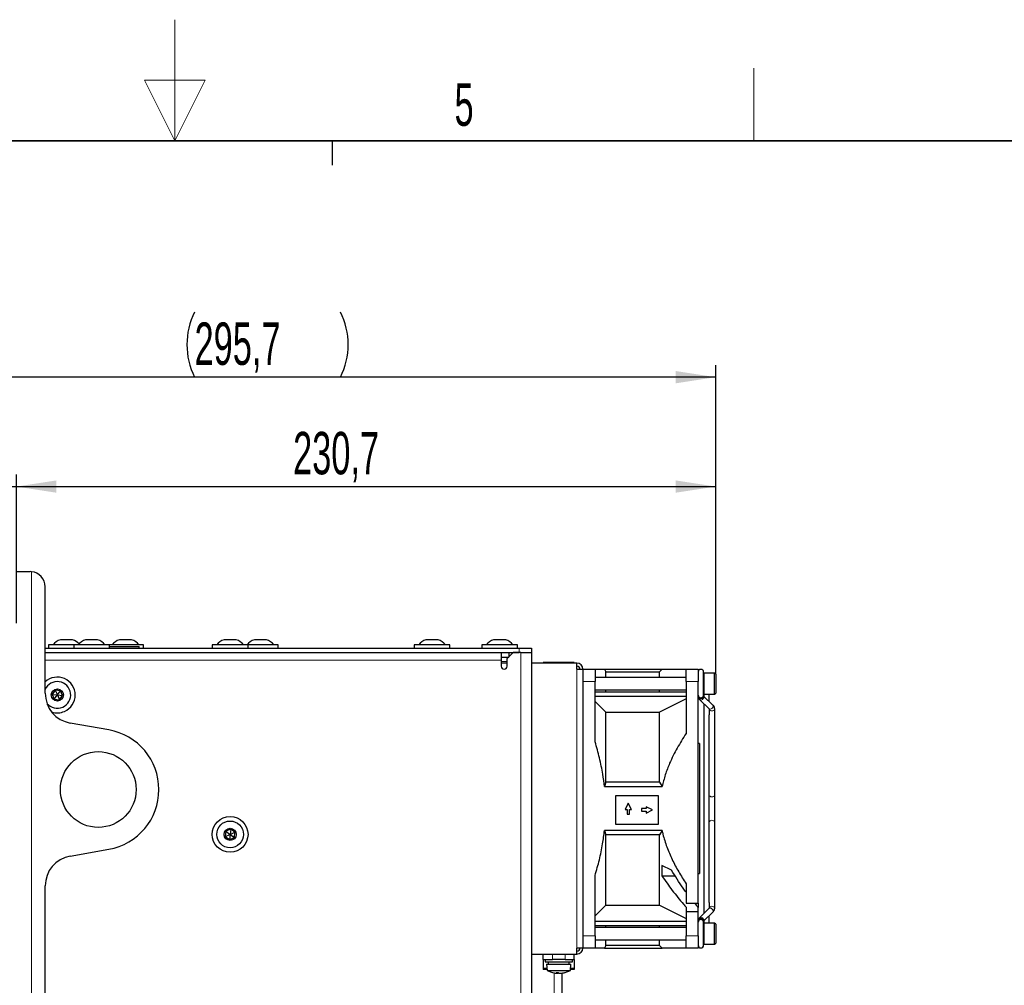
# Paper-space layout 'Blatt3' of a CAD drawing. Header units: millimetres. Extents: x 5 to 418, y 2 to 292.
# Tile 53 of 54: x 204 to 285, y 213 to 292. Entities that reach past the tile are written whole.
import ezdxf

# ---------------------------------------------------------------- set-up
doc = ezdxf.new("R2010")
doc.units = ezdxf.units.MM
doc.layers.add('SLD-0', color=7, linetype='Continuous')
doc.styles.add('SLDTEXTSTYLE1', font='TXT', dxfattribs={"width": 0.605})
doc.dimstyles.new('SLDDIMSTYLE1', dxfattribs={"dimtxt": 3.5, "dimasz": 3.302, "dimexe": 0, "dimexo": 0.0625, "dimgap": 0.875, "dimtad": 1, "dimdec": 1, "dimlfac": 4, "dimrnd": 1e-09, "dimzin": 12, "dimdsep": 46, "dimtxsty": 'SLDTEXTSTYLE1', "dimsah": 1, "dimcen": 0.09, "dimadec": 0, "dimazin": 3, "dimtfac": 1, "dimtofl": 0, "dimtmove": 0, "dimatfit": 3, "dimfxl": 1, "dimfrac": 2, "dimtolj": 1, "dimtzin": 12, "dimarcsym": 0})
doc.dimstyles.new('SLDDIMSTYLE2', dxfattribs={"dimtxt": 3.5, "dimasz": 3.302, "dimexe": 0, "dimexo": 0.0625, "dimgap": 0.875, "dimtad": 1, "dimlfac": 4, "dimrnd": 1e-09, "dimzin": 12, "dimdsep": 46, "dimtxsty": 'SLDTEXTSTYLE1', "dimsah": 1, "dimcen": 0.09, "dimadec": 0, "dimazin": 3, "dimtfac": 1, "dimtmove": 0, "dimatfit": 0, "dimfxl": 1, "dimfrac": 2, "dimtolj": 1, "dimtzin": 12, "dimarcsym": 0})

# ---------------------------------------------------------------- blocks, each defined once
blk = doc.blocks.new('_D_17')
at = {"layer": 'SLD-0', "color": 7}
for p, q in [((187.684, 233.962), (187.684, 254.982)), ((203.934, 242.712), (203.934, 254.982)), ((187.684, 253.982), (181.334, 253.982)), ((187.684, 253.982), (203.934, 253.982)), ((203.934, 253.982), (210.284, 253.982))]:
    blk.add_line(p, q, dxfattribs=at)
for points in [[(187.684, 253.982), (184.382, 254.49), (184.382, 253.474)], [(203.934, 253.982), (207.236, 253.474), (207.236, 254.49)]]:
    blk.add_solid(points, dxfattribs=at)
at = {"layer": 'SLD-0', "color": 7, "insert": (193.135, 258.493), "char_height": 3.5, "attachment_point": 1, "style": 'SLDTEXTSTYLE1'}
blk.add_mtext('65', dxfattribs=at)
blk = doc.blocks.new('_D_18')
at = {"layer": 'SLD-0', "color": 7}
for p, q in [((203.934, 246.962), (203.934, 254.982)), ((261.603, 238.5), (261.603, 254.982)), ((203.934, 253.982), (261.603, 253.982))]:
    blk.add_line(p, q, dxfattribs=at)
for points in [[(203.934, 253.982), (207.236, 253.474), (207.236, 254.49)], [(261.603, 253.982), (258.301, 254.49), (258.301, 253.474)]]:
    blk.add_solid(points, dxfattribs=at)
at = {"layer": 'SLD-0', "color": 7, "insert": (226.753, 258.493), "char_height": 3.5, "attachment_point": 1, "style": 'SLDTEXTSTYLE1'}
blk.add_mtext('230,7', dxfattribs=at)
blk = doc.blocks.new('_D_19')
at = {"layer": 'SLD-0', "color": 7}
for p, q in [((187.684, 233.962), (187.684, 264.007)), ((261.603, 238.5), (261.603, 264.007)), ((261.603, 263.007), (187.684, 263.007))]:
    blk.add_line(p, q, dxfattribs=at)
for centre, start, end in [((224, 265.693), 153.43495, 206.56505), ((225.288, 265.693), 333.43495, 26.56505)]:
    blk.add_arc(centre, 6.006, start, end, dxfattribs=at)
for points in [[(187.684, 263.007), (190.986, 262.499), (190.986, 263.515)], [(261.603, 263.007), (258.301, 263.515), (258.301, 262.499)]]:
    blk.add_solid(points, dxfattribs=at)
at = {"layer": 'SLD-0', "color": 7, "insert": (218.628, 267.519), "char_height": 3.5, "attachment_point": 1, "style": 'SLDTEXTSTYLE1'}
blk.add_mtext('295,7', dxfattribs=at)

psp = doc.layouts.new('Blatt3')

# ---------------------------------------------------------------- linework, layer by layer
at = {"color": 7, "linetype": 'Continuous', "lineweight": 25}
for p, q in [((203.934, 246.9623), (205.059, 246.9623)), ((205.184, 246.9561), (205.059, 246.9623)), ((206.309, 236.9337), (206.309, 245.7123)), ((207.8121, 241.3373), (207.559, 241.3373)), ((208.559, 241.3373), (207.8121, 241.3373)), ((209.9373, 241.3373), (209.634, 241.3373)), ((210.634, 241.3373), (209.9373, 241.3373)), ((212.6871, 241.3373), (212.434, 241.3373)), ((213.434, 241.3373), (212.6871, 241.3373)), ((221.3121, 241.3373), (221.059, 241.3373)), ((222.059, 241.3373), (221.3121, 241.3373)), ((223.8121, 241.3373), (223.559, 241.3373)), ((224.559, 241.3373), (223.8121, 241.3373)), ((238.0123, 241.3373), (237.709, 241.3373)), ((238.709, 241.3373), (238.0123, 241.3373)), ((243.5873, 241.3373), (243.284, 241.3373)), ((244.284, 241.3373), (243.5873, 241.3373)), ((206.309, 240.6623), (245.409, 240.6623)), ((206.584, 240.9123), (206.584, 240.6623)), ((207.3307, 240.9123), (206.584, 240.9123)), ((208.659, 240.9123), (207.3307, 240.9123)), ((208.659, 240.9123), (208.659, 240.6623)), ((209.5538, 240.9123), (208.659, 240.9123)), ((211.609, 240.9123), (209.5538, 240.9123)), ((211.609, 240.6623), (211.609, 240.9123)), ((212.2057, 240.9123), (211.609, 240.9123)), ((211.609, 240.7873), (214.059, 240.7873)), ((214.409, 240.9123), (212.2057, 240.9123)), ((214.059, 240.6623), (214.059, 240.7873)), ((214.409, 240.6623), (214.409, 240.9123)), ((220.084, 240.9123), (220.084, 240.6623)), ((220.8307, 240.9123), (220.084, 240.9123)), ((223.034, 240.9123), (220.8307, 240.9123)), ((223.034, 240.6623), (223.034, 240.9123)), ((223.3307, 240.9123), (223.034, 240.9123)), ((225.534, 240.9123), (223.3307, 240.9123)), ((225.534, 240.6623), (225.534, 240.9123)), ((236.734, 240.9123), (236.734, 240.6623)), ((237.6288, 240.9123), (236.734, 240.9123)), ((239.684, 240.9123), (237.6288, 240.9123)), ((239.684, 240.6623), (239.684, 240.9123)), ((242.309, 240.9123), (242.309, 240.6623)), ((243.2038, 240.9123), (242.309, 240.9123)), ((245.259, 240.9123), (243.2038, 240.9123)), ((245.259, 240.6623), (245.259, 240.9123)), ((245.409, 240.6623), (246.409, 240.6623)), ((246.409, 240.6623), (246.409, 240.2873)), ((206.309, 240.2873), (245.409, 240.2873)), ((243.909, 240.2873), (243.909, 239.6623)), ((243.909, 239.9123), (244.534, 239.9123)), ((243.909, 239.6623), (243.909, 239.1623)), ((244.909, 240.2873), (244.409, 239.7873)), ((244.409, 239.1623), (244.409, 239.7873)), ((244.534, 240.2873), (244.534, 239.9123)), ((245.534, 240.2873), (244.909, 240.2873)), ((245.534, 240.2873), (246.409, 240.2873)), ((246.409, 240.2873), (246.409, 206.2373)), ((244.409, 239.4123), (243.909, 239.4123)), ((250.159, 239.4123), (246.409, 239.4123)), ((247.3827, 239.4623), (247.3827, 239.4123)), ((248.0552, 239.4623), (247.3827, 239.4623)), ((248.0552, 239.4623), (248.0552, 239.4123)), ((249.2627, 239.4623), (248.0552, 239.4623)), ((249.2627, 239.4623), (249.2627, 239.4123)), ((249.9352, 239.4623), (249.2627, 239.4623)), ((249.9352, 239.4623), (249.9352, 239.4123)), ((250.159, 238.9123), (250.159, 239.4123)), ((250.159, 238.9123), (250.659, 238.9123)), ((250.659, 238.9123), (251.659, 238.9123)), ((250.659, 238.9123), (250.659, 215.9123)), ((251.659, 238.9123), (251.659, 237.9123)), ((252.4346, 238.9123), (252.534, 238.7057)), ((252.4346, 238.9123), (257.1816, 238.9123)), ((257.1816, 238.9123), (256.984, 238.7057)), ((259.159, 238.9123), (260.159, 238.9123)), ((259.159, 237.9123), (259.159, 238.9123)), ((260.159, 238.9123), (260.159, 237.9123)), ((259.159, 238.2248), (251.659, 238.2248)), ((252.534, 238.2248), (252.534, 238.7057)), ((252.534, 238.7057), (256.984, 238.7057)), ((256.984, 238.2248), (256.984, 238.7057)), ((260.6035, 236.7818), (260.6035, 238.6804)), ((261.5035, 238.5998), (260.6535, 238.5998)), ((261.6035, 238.4998), (261.5035, 238.5998)), ((261.5035, 238.5864), (261.5035, 238.5998)), ((261.5035, 236.8498), (261.5035, 238.5864)), ((261.6035, 238.4998), (261.6035, 236.9498)), ((207.1357, 237.1842), (206.8787, 236.8358)), ((207.566, 237.1358), (207.1357, 237.1842)), ((207.1357, 237.1842), (207.309, 236.7873)), ((207.309, 236.7873), (207.566, 237.1358)), ((207.7393, 236.7389), (207.566, 237.1358)), ((251.659, 232.918), (251.659, 237.9123)), ((251.659, 237.2248), (259.159, 237.2248)), ((252.534, 237.0467), (252.534, 237.2248)), ((256.984, 237.0467), (256.984, 237.2248)), ((259.159, 237.9123), (259.159, 233.6074)), ((260.159, 219.6123), (260.159, 237.9123)), ((206.8787, 236.8358), (207.0519, 236.4389)), ((206.8787, 236.8358), (207.309, 236.7873)), ((207.0519, 236.4389), (207.309, 236.7873)), ((207.0519, 236.4389), (207.4822, 236.3905)), ((207.309, 236.7873), (207.7393, 236.7389)), ((207.309, 236.7873), (207.4822, 236.3905)), ((207.4822, 236.3905), (207.7393, 236.7389)), ((251.659, 237.0467), (259.159, 237.0467)), ((251.659, 236.6931), (259.159, 236.6931)), ((259.159, 236.4705), (256.984, 235.3654)), ((260.1691, 236.6514), (260.1883, 236.5531)), ((260.1816, 236.5816), (260.1884, 236.553)), ((260.3016, 236.3843), (261.0712, 235.6337)), ((260.6031, 236.7135), (260.6035, 236.7129)), ((260.6035, 236.7032), (260.6035, 236.7818)), ((261.3816, 235.9519), (260.612, 236.7025)), ((260.612, 236.7025), (260.6141, 236.7003)), ((260.6352, 236.6803), (260.6206, 236.6946)), ((260.6352, 236.8533), (260.6352, 236.6803)), ((260.6535, 236.8498), (261.5035, 236.8498)), ((261.0797, 236.2462), (261.0797, 236.8498)), ((261.5035, 236.8498), (261.6035, 236.9498)), ((251.659, 236.2495), (252.534, 235.3654)), ((260.6352, 236.059), (260.6352, 218.7657)), ((261.0712, 235.6337), (261.0688, 235.6362)), ((261.0797, 235.6235), (261.0797, 235.1578)), ((261.5242, 228.5349), (261.5242, 235.6281)), ((252.534, 229.5828), (252.534, 235.3654)), ((252.534, 235.3654), (256.984, 235.3654)), ((256.984, 229.5828), (256.984, 235.3654)), ((261.0797, 219.6663), (261.0797, 235.1568)), ((211.5522, 233.9114), (208.3749, 234.4716)), ((260.259, 232.7728), (260.159, 232.7728)), ((260.259, 232.7728), (260.259, 222.0519)), ((252.534, 229.5828), (252.4346, 229.2248)), ((252.4346, 229.2248), (257.1816, 229.2248)), ((256.984, 229.5828), (252.534, 229.5828)), ((256.984, 229.5828), (257.1816, 229.2248)), ((256.8929, 228.4679), (253.3414, 228.4679)), ((253.3414, 228.4679), (253.3414, 226.1333)), ((256.8929, 226.1333), (256.8929, 228.4679)), ((261.5242, 226.2898), (261.5242, 228.5349)), ((254.3948, 227.8535), (254.1334, 227.3411)), ((254.6563, 227.3411), (254.3948, 227.8535)), ((255.4809, 227.4112), (255.4809, 227.2035)), ((255.8753, 227.4112), (255.4809, 227.4112)), ((255.8753, 227.5689), (255.8753, 227.4112)), ((256.3877, 227.3074), (255.8753, 227.5689)), ((254.1334, 227.3411), (254.291, 227.3411)), ((254.291, 227.3411), (254.291, 226.9467)), ((254.291, 226.9467), (254.4987, 226.9467)), ((254.4987, 227.3411), (254.6563, 227.3411)), ((254.4987, 226.9467), (254.4987, 227.3411)), ((255.4809, 227.2035), (255.8753, 227.2035)), ((255.8753, 227.0459), (256.3877, 227.3074)), ((255.8753, 227.2035), (255.8753, 227.0459)), ((253.3414, 226.1333), (256.8929, 226.1333)), ((261.5242, 219.1966), (261.5242, 226.2898)), ((221.2087, 225.5419), (221.1634, 225.1112)), ((221.1634, 225.1112), (221.559, 225.2873)), ((221.1634, 225.1112), (221.5137, 224.8567)), ((221.6043, 225.718), (221.2087, 225.5419)), ((221.2087, 225.5419), (221.559, 225.2873)), ((221.559, 225.2873), (221.5137, 224.8567)), ((221.5137, 224.8567), (221.9093, 225.0328)), ((221.6043, 225.718), (221.559, 225.2873)), ((221.559, 225.2873), (221.9546, 225.4635)), ((221.559, 225.2873), (221.9093, 225.0328)), ((221.9546, 225.4635), (221.6043, 225.718)), ((221.9093, 225.0328), (221.9546, 225.4635)), ((257.1816, 225.5998), (252.4346, 225.5998)), ((252.4346, 225.5998), (252.534, 225.2419)), ((252.534, 219.4593), (252.534, 225.2419)), ((256.984, 225.2419), (252.534, 225.2419)), ((257.1816, 225.5998), (256.984, 225.2419)), ((256.984, 219.4593), (256.984, 225.2419)), ((208.3749, 223.5031), (211.5522, 224.0633)), ((257.964, 222.34), (257.1747, 222.7249)), ((257.1747, 222.7249), (257.1747, 221.8563)), ((251.659, 216.9123), (251.659, 221.9067)), ((257.1747, 221.8563), (258.276, 221.8563)), ((260.159, 222.0519), (260.259, 222.0519)), ((206.309, 132.6337), (206.309, 221.041)), ((259.159, 221.2173), (259.159, 219.6123)), ((252.534, 219.4593), (251.659, 218.5752)), ((252.534, 219.4593), (256.984, 219.4593)), ((256.984, 219.4593), (259.159, 218.3542)), ((259.159, 219.6123), (260.159, 219.6123)), ((259.159, 219.2835), (259.159, 218.9123)), ((260.159, 219.6123), (260.159, 219.2434)), ((261.0797, 219.6669), (261.0797, 219.1966)), ((259.159, 218.9123), (260.159, 218.9123)), ((259.159, 218.9123), (259.159, 216.9123)), ((260.159, 218.9123), (260.159, 219.2434)), ((260.159, 216.9123), (260.159, 218.9123)), ((261.0712, 219.191), (260.3016, 218.4404)), ((260.612, 218.1222), (261.3816, 218.8728)), ((261.0797, 217.9748), (261.0797, 218.5785)), ((251.659, 218.1316), (259.159, 218.1316)), ((251.659, 217.778), (259.159, 217.778)), ((252.534, 217.5998), (252.534, 217.778)), ((256.984, 217.5998), (256.984, 217.778)), ((260.1868, 218.2674), (260.1591, 218.1157)), ((260.6034, 218.1077), (260.604, 218.1143)), ((260.6035, 218.0429), (260.6035, 218.1116)), ((260.6035, 216.1443), (260.6035, 218.0429)), ((260.6206, 218.1301), (260.6352, 218.1444)), ((260.6352, 218.1444), (260.6352, 217.9714)), ((261.5035, 217.9748), (260.6535, 217.9748)), ((261.6035, 217.8748), (261.5035, 217.9748)), ((261.5035, 217.9614), (261.5035, 217.9748)), ((261.5035, 216.2248), (261.5035, 217.9614)), ((261.6035, 217.8748), (261.6035, 216.3248)), ((259.159, 217.5998), (251.659, 217.5998)), ((251.659, 216.9123), (251.659, 215.9123)), ((259.159, 215.9123), (259.159, 216.9123)), ((260.159, 216.9123), (260.159, 215.9123)), ((251.659, 216.5998), (259.159, 216.5998)), ((252.534, 216.119), (252.4346, 215.9123)), ((252.534, 216.119), (252.534, 216.5998)), ((256.984, 216.119), (252.534, 216.119)), ((256.984, 216.119), (256.984, 216.5998)), ((256.984, 216.119), (257.1816, 215.9123)), ((260.6535, 216.2248), (261.5035, 216.2248)), ((261.5035, 216.2248), (261.6035, 216.3248)), ((246.409, 215.4123), (250.159, 215.4123)), ((247.3827, 214.9673), (247.3827, 215.4123)), ((249.9352, 214.9673), (249.9352, 215.4123)), ((250.159, 215.4123), (250.159, 215.9123)), ((250.659, 215.9123), (250.159, 215.9123)), ((251.659, 215.9123), (250.659, 215.9123)), ((252.4346, 215.9123), (257.1816, 215.9123)), ((260.159, 215.9123), (259.159, 215.9123)), ((247.3827, 214.9673), (248.1327, 214.9673)), ((247.3827, 214.9673), (247.3827, 214.2392)), ((247.534, 214.9673), (247.534, 214.7673)), ((247.534, 214.7673), (249.7496, 214.7673)), ((247.659, 214.5673), (247.6965, 214.0673)), ((247.659, 214.5673), (249.6284, 214.5673)), ((247.784, 214.7673), (247.784, 214.5673)), ((249.1852, 214.9673), (248.1327, 214.9673)), ((249.1852, 214.9673), (249.9352, 214.9673)), ((249.534, 214.5673), (249.534, 214.7673)), ((249.6215, 214.0673), (249.659, 214.5673)), ((249.6284, 214.5673), (249.659, 214.5673)), ((249.7496, 214.7673), (249.784, 214.7673)), ((249.784, 214.7673), (249.784, 214.9673)), ((249.9352, 214.9673), (249.9352, 214.2392)), ((247.3827, 214.2392), (247.3827, 214.1423)), ((247.6908, 214.1423), (247.3827, 214.1423)), ((247.6965, 214.0673), (249.592, 214.0673)), ((248.5372, 213.8953), (248.5199, 213.8316)), ((248.5809, 213.896), (248.5706, 213.828)), ((248.6234, 213.8793), (248.6116, 213.8316)), ((248.8065, 213.8309), (248.8072, 213.828)), ((248.8631, 213.8366), (248.8637, 213.8316)), ((248.909, 213.8365), (248.909, 211.8293)), ((249.592, 214.0673), (249.6215, 214.0673)), ((249.9352, 214.1423), (249.6271, 214.1423)), ((249.9352, 214.2392), (249.9352, 214.1423))]:
    psp.add_line(p, q, dxfattribs=at)
at = {"color": 7, "linetype": 'Continuous', "lineweight": 18}
for p, q in [((205.184, 96.9686), (205.184, 246.9561)), ((245.409, 240.2873), (245.409, 240.6623)), ((243.909, 239.6623), (206.309, 239.6623)), ((245.534, 240.2873), (245.534, 206.2373)), ((244.409, 239.5373), (243.909, 239.5373)), ((250.159, 238.9123), (250.159, 215.9123)), ((260.6535, 238.5998), (260.6535, 236.8498)), ((251.659, 237.9123), (250.659, 237.9123)), ((260.159, 237.9123), (259.159, 237.9123)), ((260.6535, 217.9748), (260.6535, 216.2248)), ((250.659, 216.9123), (251.659, 216.9123)), ((259.159, 216.9123), (260.159, 216.9123)), ((248.1327, 214.9673), (248.1327, 215.4123)), ((249.1852, 214.9673), (249.1852, 215.4123)), ((247.6836, 214.2392), (247.3827, 214.2392)), ((248.284, 213.856), (248.284, 211.8293)), ((249.9352, 214.2392), (249.6344, 214.2392))]:
    psp.add_line(p, q, dxfattribs=at)
at = {"color": 7, "linetype": 'Continuous', "lineweight": 18, "flags": 128}
for points in [[(260.6035, 236.7032), (260.6029, 236.6909), (260.5801, 236.6244), (260.527, 236.5699), (260.4517, 236.5357), (260.3657, 236.527), (260.282, 236.5452), (260.2135, 236.5873), (260.1705, 236.6472), (260.159, 236.7032)], [(260.6042, 236.7097), (260.6096, 236.6699), (260.5904, 236.6065), (260.5416, 236.5473), (260.4705, 236.5012), (260.388, 236.4753), (260.3066, 236.4735), (260.2387, 236.4961), (260.1947, 236.5397), (260.1883, 236.5531)], [(260.6141, 236.7003), (260.6253, 236.6849), (260.6366, 236.6302), (260.6205, 236.5622), (260.5795, 236.4914), (260.5198, 236.4285), (260.4505, 236.3832), (260.3822, 236.3622), (260.3252, 236.3688), (260.3016, 236.3843)], [(261.3816, 235.9519), (261.3949, 235.9342), (261.4062, 235.8795), (261.3902, 235.8116), (261.3492, 235.7408), (261.2895, 235.6779), (261.2202, 235.6325), (261.1518, 235.6115), (261.0948, 235.6181), (261.0712, 235.6337)], [(261.5242, 235.628), (261.5241, 235.6226), (261.5042, 235.5629), (261.4536, 235.5131), (261.3799, 235.4809), (261.2943, 235.471), (261.2099, 235.485), (261.1395, 235.5209), (261.0938, 235.573), (261.0799, 235.6219)], [(261.5242, 228.5349), (261.5241, 228.5294), (261.5042, 228.4697), (261.4536, 228.42), (261.3799, 228.3877), (261.2943, 228.3778), (261.2099, 228.3919), (261.1395, 228.4277), (261.0938, 228.4798), (261.0797, 228.5349)], [(261.5242, 226.2898), (261.5241, 226.2953), (261.5042, 226.355), (261.4536, 226.4047), (261.3799, 226.437), (261.2943, 226.4469), (261.2099, 226.4328), (261.1395, 226.397), (261.0938, 226.3449), (261.0797, 226.2898)], [(261.5242, 219.1967), (261.5241, 219.2021), (261.5042, 219.2618), (261.4536, 219.3116), (261.3799, 219.3438), (261.2943, 219.3537), (261.2099, 219.3397), (261.1395, 219.3038), (261.0938, 219.2517), (261.0801, 219.2055)], [(260.6137, 218.1239), (260.6253, 218.1398), (260.6366, 218.1945), (260.6205, 218.2625), (260.5795, 218.3333), (260.5198, 218.3961), (260.4505, 218.4415), (260.3822, 218.4625), (260.3252, 218.4559), (260.3016, 218.4404)], [(261.3816, 218.8728), (261.3949, 218.8905), (261.4062, 218.9452), (261.3902, 219.0131), (261.3492, 219.0839), (261.2895, 219.1468), (261.2202, 219.1922), (261.1518, 219.2132), (261.0948, 219.2066), (261.0712, 219.191)]]:
    psp.add_lwpolyline(points, dxfattribs=at)
at = {"color": 7, "linetype": 'Continuous', "lineweight": 25, "flags": 128}
psp.add_lwpolyline([(260.6045, 218.1158), (260.6096, 218.1548), (260.5904, 218.2182), (260.5416, 218.2774), (260.4705, 218.3235), (260.388, 218.3494), (260.3066, 218.3512), (260.2387, 218.3286), (260.1947, 218.285), (260.1868, 218.2675)], dxfattribs=at)
at = {"color": 7, "linetype": 'Continuous', "lineweight": 25}
for centre, radius in [((207.309, 236.7873), 0.5), ((210.684, 228.9873), 3.125), ((221.559, 225.2873), 1.475), ((221.559, 225.2873), 1.1), ((221.559, 225.2873), 0.5)]:
    psp.add_circle(centre, radius, dxfattribs=at)
for centre, radius, start, end in [((205.059, 245.7123), 1.25, 0, 84.26083), ((207.7965, 240.366), 1, 103.741315, 146.881112), ((208.3214, 240.366), 1, 39.191463, 76.258685), ((209.8715, 240.366), 1, 103.741315, 146.881112), ((210.3964, 240.366), 1, 33.118888, 76.258685), ((212.6715, 240.366), 1, 103.741315, 146.881112), ((213.1964, 240.366), 1, 33.118888, 76.258685), ((221.2965, 240.366), 1, 103.741315, 146.881112), ((221.8214, 240.366), 1, 33.118888, 76.258685), ((223.7965, 240.366), 1, 103.741315, 146.881112), ((224.3214, 240.366), 1, 33.118888, 76.258685), ((237.9465, 240.366), 1, 103.741315, 146.881112), ((238.4714, 240.366), 1, 33.118888, 76.258685), ((243.5215, 240.366), 1, 103.741315, 146.881112), ((244.0464, 240.366), 1, 33.118888, 76.258685), ((244.159, 239.1623), 0.25, 180, 0), ((250.159, 238.9123), 0.5, 0, 90), ((250.159, 238.9123), 0.25, 0, 90), ((260.3812, 238.6804), 0.2222, 0, 180), ((207.309, 236.7873), 1.475, 293.580844, 132.684911), ((260.6535, 238.5498), 0.05, 90, 180), ((207.309, 236.7873), 1.1, 293.580844, 155.380023), ((208.809, 236.9337), 2.5, 180, 260), ((260.3812, 236.7818), 0.2222, 180, 0), ((260.6535, 236.8998), 0.05, 180, 270), ((207.309, 236.7873), 1.1, 218.954794, 293.580844), ((207.309, 236.7873), 1.475, 251.647034, 293.580844), ((210.684, 228.9873), 5, 280, 80), ((208.809, 221.041), 2.5, 100, 180), ((260.3812, 218.0429), 0.2223, 0, 180), ((260.2933, 218.0912), 0.1358, 111.247225, 171.347635), ((260.3111, 218.2311), 0.1294, 163.246988, 208.960569), ((260.4692, 218.0912), 0.1358, 8.652365, 68.752775), ((260.6535, 217.9248), 0.05, 90, 180), ((260.3812, 216.1443), 0.2223, 180, 0), ((260.6535, 216.2748), 0.05, 180, 270), ((250.159, 215.9123), 0.25, 270, 0), ((250.159, 215.9123), 0.5, 270, 0), ((248.659, 215.8205), 2, 241.232927, 259.429696), ((248.6313, 215.6735), 1.8504, 259.436401, 264.509954), ((248.5261, 215.8409), 1.9456, 267.752034, 272.247966), ((248.5867, 213.9737), 0.1571, 209.344726, 244.811044), ((248.5669, 215.1504), 1.3236, 265.118908, 267.567297), ((248.6402, 215.8244), 1.9976, 266.020118, 268.005629), ((248.4976, 213.8747), 0.0486, 285.694713, 297.324194), ((248.5278, 214.5481), 0.7214, 273.401691, 276.66689), ((248.8236, 214.1341), 0.3244, 227.013041, 248.808361), ((248.5299, 214.0614), 0.2439, 289.570459, 301.955566), ((248.7901, 214.5481), 0.7214, 263.33311, 266.598309), ((248.6778, 215.8244), 1.9976, 271.994371, 273.979882), ((248.8204, 213.8747), 0.0486, 242.675806, 254.305287), ((248.751, 215.1504), 1.3236, 272.432703, 274.881092), ((248.629, 215.7932), 1.9706, 275.457933, 285.762479), ((248.689, 215.6569), 1.8336, 275.465981, 286.277936), ((248.659, 215.8205), 2, 280.570304, 298.767073), ((249.1836, 214.0208), 0.1255, 261.144073, 278.855927)]:
    psp.add_arc(centre, radius, start, end, dxfattribs=at)
for points, knots in [([(251.659, 238.9123), (251.7839, 238.9123), (252.0342, 238.9123), (252.2894, 238.9123), (252.3909, 238.9123), (252.4346, 238.9123)], [0, 0, 0, 0, 0.36218637, 0.72576877, 1, 1, 1, 1]), ([(257.1816, 238.9123), (257.2198, 238.9123), (257.2963, 238.9123), (257.4439, 238.9123), (257.6135, 238.9123), (257.7853, 238.9123), (257.9497, 238.9123), (258.1006, 238.9123), (258.2595, 238.9123), (258.4819, 238.9123), (258.7764, 238.9123), (259.0314, 238.9123), (259.159, 238.9123)], [0, 0, 0, 0, 0.1042462, 0.2087774, 0.3140774, 0.4195953, 0.4917266, 0.5639095, 0.6362319, 0.7085947, 0.8541835, 1, 1, 1, 1]), ([(260.1883, 236.5533), (260.2072, 236.5137), (260.2367, 236.4521), (260.2845, 236.4022), (260.3016, 236.3843)], [0, 0, 0, 0, 0.6426635, 1, 1, 1, 1]), ([(261.0712, 235.6337), (261.0751, 235.629), (261.081, 235.6217), (261.0802, 235.6233), (261.0799, 235.6239)], [0, 0, 0, 0, 0.6472833, 1, 1, 1, 1]), ([(261.5242, 235.6281), (261.5199, 235.673), (261.5102, 235.7745), (261.4476, 235.8829), (261.3947, 235.9382), (261.3816, 235.9519)], [0, 0, 0, 0, 0.3740807, 0.8452698, 1, 1, 1, 1]), ([(259.159, 233.6074), (258.9095, 233.2136), (258.4088, 232.4231), (257.8462, 231.2799), (257.4286, 230.211), (257.2642, 229.5545), (257.1816, 229.2248)], [0, 0, 0, 0, 0.2891687, 0.580406, 0.7892733, 1, 1, 1, 1]), ([(252.4346, 229.2248), (252.391, 229.5675), (252.2897, 230.3627), (252.0346, 231.5981), (251.7844, 232.4774), (251.659, 232.918)], [0, 0, 0, 0, 0.2742312, 0.636341, 1, 1, 1, 1]), ([(251.659, 221.9067), (251.7809, 222.3345), (252.0253, 223.1919), (252.2838, 224.4264), (252.3877, 225.2346), (252.4346, 225.5998)], [0, 0, 0, 0, 0.3531964, 0.7076785, 1, 1, 1, 1]), ([(257.1816, 225.5998), (257.2037, 225.5027), (257.3078, 225.0447), (257.5631, 224.2385), (258.0065, 223.2013), (258.5391, 222.1896), (258.952, 221.5419), (259.159, 221.2173)], [0, 0, 0, 0, 0.0618366, 0.291435, 0.5234791, 0.7611308, 1, 1, 1, 1]), ([(257.1747, 221.8563), (257.4532, 221.4569), (258.0112, 220.6567), (258.699, 219.818), (259.0883, 219.3656), (259.159, 219.2835)], [0, 0, 0, 0, 0.4491553, 0.9000101, 1, 1, 1, 1]), ([(259.159, 220.5262), (259.079, 220.636), (258.6526, 221.2215), (258.2727, 221.8386), (257.964, 222.34)], [0, 0, 0, 0, 0.1875832, 1, 1, 1, 1]), ([(259.8817, 219.6123), (259.9218, 219.5575), (260.0125, 219.4332), (260.1065, 219.3114), (260.159, 219.2434)], [0, 0, 0, 0, 0.4416624, 1, 1, 1, 1]), ([(260.3016, 218.4404), (260.2724, 218.4082), (260.2259, 218.3568), (260.1985, 218.2946), (260.1883, 218.2714)], [0, 0, 0, 0, 0.627612, 1, 1, 1, 1]), ([(261.0796, 219.2012), (261.0797, 219.2006), (261.0797, 219.1998), (261.0724, 219.1923), (261.0712, 219.191)], [0, 0, 0, 0, 0.8347232, 1, 1, 1, 1]), ([(261.3816, 218.8728), (261.4102, 218.9052), (261.4779, 218.9816), (261.5198, 219.0992), (261.5233, 219.1767), (261.5242, 219.1966)], [0, 0, 0, 0, 0.352871, 0.8338583, 1, 1, 1, 1]), ([(260.6035, 218.1118), (260.6036, 218.1124), (260.6038, 218.1133), (260.6095, 218.1195), (260.612, 218.1222)], [0, 0, 0, 0, 0.5609135, 1, 1, 1, 1]), ([(252.4346, 215.9123), (252.391, 215.9123), (252.2897, 215.9123), (252.0346, 215.9123), (251.7844, 215.9123), (251.659, 215.9123)], [0, 0, 0, 0, 0.27423119, 0.63634102, 1, 1, 1, 1]), ([(259.159, 215.9123), (258.9095, 215.9123), (258.4088, 215.9123), (257.8462, 215.9123), (257.4286, 215.9123), (257.2642, 215.9123), (257.1816, 215.9123)], [0, 0, 0, 0, 0.2891687, 0.580406, 0.7892733, 1, 1, 1, 1])]:
    psp.add_open_spline(points, degree=3, knots=knots, dxfattribs=at)
at = {"layer": 'SLD-0', "lineweight": 18}
for p, q in [((217, 292.5), (217, 282.5)), ((264.75, 282.5), (264.75, 288.5)), ((219.5, 287.5), (214.5, 287.5)), ((214.5, 287.5), (217, 282.5)), ((217, 282.5), (219.5, 287.5))]:
    psp.add_line(p, q, dxfattribs=at)
at = {"layer": 'SLD-0', "lineweight": 35}
psp.add_line((408, 282.5), (26, 282.5), dxfattribs=at)
at = {"layer": 'SLD-0'}
psp.add_line((230, 280.5), (230, 282.5), dxfattribs=at)
psp.add_line((230, 280.5), (230, 282.5), dxfattribs=at)

# ---------------------------------------------------------------- texts
at = {"layer": 'SLD-0', "insert": (240.8527, 287.243), "char_height": 3.5, "attachment_point": 2, "style": 'SLDTEXTSTYLE1'}
psp.add_mtext('5', dxfattribs=at)

# ---------------------------------------------------------------- dimensions: what is measured, and where the dimension line sits
at = {"layer": 'SLD-0', "color": 7}
dim = psp.add_linear_dim(base=(187.684, 263.0071), p1=(261.6035, 238.4998), p2=(187.684, 233.9623), text='(<>)', dimstyle='SLDDIMSTYLE1', dxfattribs=at)
dim.commit()
dim.dimension.update_dxf_attribs({"geometry": '_D_19', "text_midpoint": (224.6437, 263.0071), "dimtype": 160})
for base, p1, p2, dimstyle, picture, middle in [((203.934, 253.9817), (187.684, 233.9623), (203.934, 242.7123), 'SLDDIMSTYLE2', '_D_17', (195.809, 253.9817)), ((261.6035, 253.9817), (203.934, 246.9623), (261.6035, 238.4998), 'SLDDIMSTYLE1', '_D_18', (232.7687, 253.9817))]:
    dim = psp.add_linear_dim(base=base, p1=p1, p2=p2, dimstyle=dimstyle, dxfattribs=at)
    dim.commit()
    dim.dimension.update_dxf_attribs({"geometry": picture, "text_midpoint": middle, "dimtype": 160})

doc.saveas('drawing.dxf')
